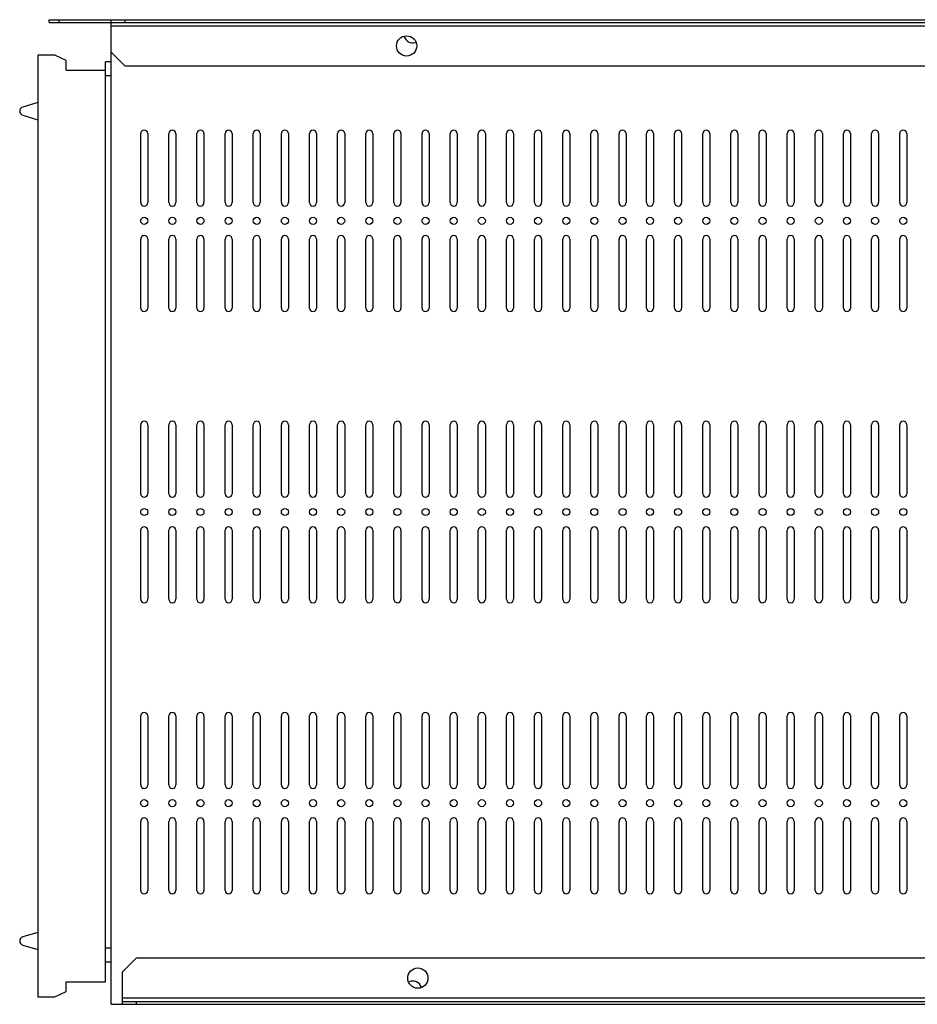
# Model space of a CAD drawing. Header units: millimetres. Extents: x 87 to 716, y 375 to 725.
# Tile 1 of 2: x 87 to 406, y 375 to 725. Entities that reach past the tile are written whole.
import ezdxf

# ---------------------------------------------------------------- set-up
doc = ezdxf.new("R2010")
doc.units = ezdxf.units.MM
doc.header["$LTSCALE"] = 72.137031
doc.layers.get('0').update_dxf_attribs({"linetype": 'CONTINUOUS'})

msp = doc.modelspace()

# ---------------------------------------------------------------- linework, layer by layer
at = {"color": 7}
for p, q in [((97.65, 723.94), (97.65, 724.94)), ((97.65, 724.94), (715.65, 724.94)), ((101.15, 723.94), (101.15, 724.94)), ((119.65, 374.94), (119.65, 724.94)), ((124.65, 723.94), (124.65, 724.94)), ((97.65, 723.94), (715.65, 723.94)), ((119.65, 722.79), (693.65, 722.79)), ((93.65, 712.32), (93.65, 377.56)), ((99.65, 712.32), (93.65, 712.32)), ((103.65, 710.44), (99.65, 712.32)), ((119.65, 713.44), (124.65, 708.44)), ((103.65, 706.94), (103.65, 710.44)), ((117.65, 382.94), (117.65, 709.94)), ((119.65, 709.94), (117.65, 709.94)), ((688.65, 708.44), (124.65, 708.44)), ((103.65, 706.94), (117.65, 706.94)), ((119.65, 704.94), (117.65, 704.94)), ((93.65, 695.49), (88.22, 693.88)), ((88.22, 691), (93.65, 689.38)), ((130.14, 659.94), (130.14, 684.44)), ((132.64, 684.44), (132.64, 659.94)), ((140.14, 659.94), (140.14, 684.44)), ((142.64, 684.44), (142.64, 659.94)), ((150.14, 659.94), (150.14, 684.44)), ((152.64, 684.44), (152.64, 659.94)), ((160.14, 659.94), (160.14, 684.44)), ((162.64, 684.44), (162.64, 659.94)), ((170.14, 659.94), (170.14, 684.44)), ((172.64, 684.44), (172.64, 659.94)), ((180.14, 659.94), (180.14, 684.44)), ((182.64, 684.44), (182.64, 659.94)), ((190.14, 659.94), (190.14, 684.44)), ((192.64, 684.44), (192.64, 659.94)), ((200.14, 659.94), (200.14, 684.44)), ((202.64, 684.44), (202.64, 659.94)), ((210.14, 659.94), (210.14, 684.44)), ((212.64, 684.44), (212.64, 659.94)), ((220.14, 659.94), (220.14, 684.44)), ((222.64, 684.44), (222.64, 659.94)), ((230.14, 659.94), (230.14, 684.44)), ((232.64, 684.44), (232.64, 659.94)), ((240.14, 659.94), (240.14, 684.44)), ((242.64, 684.44), (242.64, 659.94)), ((250.14, 659.94), (250.14, 684.44)), ((252.64, 684.44), (252.64, 659.94)), ((260.14, 659.94), (260.14, 684.44)), ((262.64, 684.44), (262.64, 659.94)), ((270.14, 659.94), (270.14, 684.44)), ((272.64, 684.44), (272.64, 659.94)), ((280.14, 659.94), (280.14, 684.44)), ((282.64, 684.44), (282.64, 659.94)), ((290.14, 659.94), (290.14, 684.44)), ((292.64, 684.44), (292.64, 659.94)), ((300.14, 659.94), (300.14, 684.44)), ((302.64, 684.44), (302.64, 659.94)), ((309.9, 659.94), (309.9, 684.44)), ((312.4, 684.44), (312.4, 659.94)), ((319.9, 659.94), (319.9, 684.44)), ((322.4, 684.44), (322.4, 659.94)), ((329.9, 659.94), (329.9, 684.44)), ((332.4, 684.44), (332.4, 659.94)), ((339.9, 659.94), (339.9, 684.44)), ((342.4, 684.44), (342.4, 659.94)), ((349.9, 659.94), (349.9, 684.44)), ((352.4, 684.44), (352.4, 659.94)), ((359.9, 659.94), (359.9, 684.44)), ((362.4, 684.44), (362.4, 659.94)), ((369.9, 659.94), (369.9, 684.44)), ((372.4, 684.44), (372.4, 659.94)), ((379.9, 659.94), (379.9, 684.44)), ((382.4, 684.44), (382.4, 659.94)), ((389.9, 659.94), (389.9, 684.44)), ((392.4, 684.44), (392.4, 659.94)), ((399.9, 659.94), (399.9, 684.44)), ((402.4, 684.44), (402.4, 659.94)), ((130.14, 622.44), (130.14, 646.94)), ((132.64, 646.94), (132.64, 622.44)), ((140.14, 622.44), (140.14, 646.94)), ((142.64, 646.94), (142.64, 622.44)), ((150.14, 622.44), (150.14, 646.94)), ((152.64, 646.94), (152.64, 622.44)), ((160.14, 622.44), (160.14, 646.94)), ((162.64, 646.94), (162.64, 622.44)), ((170.14, 622.44), (170.14, 646.94)), ((172.64, 646.94), (172.64, 622.44)), ((180.14, 622.44), (180.14, 646.94)), ((182.64, 646.94), (182.64, 622.44)), ((190.14, 622.44), (190.14, 646.94)), ((192.64, 646.94), (192.64, 622.44)), ((200.14, 622.44), (200.14, 646.94)), ((202.64, 646.94), (202.64, 622.44)), ((210.14, 622.44), (210.14, 646.94)), ((212.64, 646.94), (212.64, 622.44)), ((220.14, 622.44), (220.14, 646.94)), ((222.64, 646.94), (222.64, 622.44)), ((230.14, 622.44), (230.14, 646.94)), ((232.64, 646.94), (232.64, 622.44)), ((240.14, 622.44), (240.14, 646.94)), ((242.64, 646.94), (242.64, 622.44)), ((250.14, 622.44), (250.14, 646.94)), ((252.64, 646.94), (252.64, 622.44)), ((260.14, 622.44), (260.14, 646.94)), ((262.64, 646.94), (262.64, 622.44)), ((270.14, 622.44), (270.14, 646.94)), ((272.64, 646.94), (272.64, 622.44)), ((280.14, 622.44), (280.14, 646.94)), ((282.64, 646.94), (282.64, 622.44)), ((290.14, 622.44), (290.14, 646.94)), ((292.64, 646.94), (292.64, 622.44)), ((300.14, 622.44), (300.14, 646.94)), ((302.64, 646.94), (302.64, 622.44)), ((309.9, 622.44), (309.9, 646.94)), ((312.4, 646.94), (312.4, 622.44)), ((319.9, 622.44), (319.9, 646.94)), ((322.4, 646.94), (322.4, 622.44)), ((329.9, 622.44), (329.9, 646.94)), ((332.4, 646.94), (332.4, 622.44)), ((339.9, 622.44), (339.9, 646.94)), ((342.4, 646.94), (342.4, 622.44)), ((349.9, 622.44), (349.9, 646.94)), ((352.4, 646.94), (352.4, 622.44)), ((359.9, 622.44), (359.9, 646.94)), ((362.4, 646.94), (362.4, 622.44)), ((369.9, 622.44), (369.9, 646.94)), ((372.4, 646.94), (372.4, 622.44)), ((379.9, 622.44), (379.9, 646.94)), ((382.4, 646.94), (382.4, 622.44)), ((389.9, 622.44), (389.9, 646.94)), ((392.4, 646.94), (392.4, 622.44)), ((399.9, 622.44), (399.9, 646.94)), ((402.4, 646.94), (402.4, 622.44)), ((130.14, 556.44), (130.14, 580.94)), ((132.64, 580.94), (132.64, 556.44)), ((140.14, 556.44), (140.14, 580.94)), ((142.64, 580.94), (142.64, 556.44)), ((150.14, 556.44), (150.14, 580.94)), ((152.64, 580.94), (152.64, 556.44)), ((160.14, 556.44), (160.14, 580.94)), ((162.64, 580.94), (162.64, 556.44)), ((170.14, 556.44), (170.14, 580.94)), ((172.64, 580.94), (172.64, 556.44)), ((180.14, 556.44), (180.14, 580.94)), ((182.64, 580.94), (182.64, 556.44)), ((190.14, 556.44), (190.14, 580.94)), ((192.64, 580.94), (192.64, 556.44)), ((200.14, 556.44), (200.14, 580.94)), ((202.64, 580.94), (202.64, 556.44)), ((210.14, 556.44), (210.14, 580.94)), ((212.64, 580.94), (212.64, 556.44)), ((220.14, 556.44), (220.14, 580.94)), ((222.64, 580.94), (222.64, 556.44)), ((230.14, 556.44), (230.14, 580.94)), ((232.64, 580.94), (232.64, 556.44)), ((240.14, 556.44), (240.14, 580.94)), ((242.64, 580.94), (242.64, 556.44)), ((250.14, 556.44), (250.14, 580.94)), ((252.64, 580.94), (252.64, 556.44)), ((260.14, 556.44), (260.14, 580.94)), ((262.64, 580.94), (262.64, 556.44)), ((270.14, 556.44), (270.14, 580.94)), ((272.64, 580.94), (272.64, 556.44)), ((280.14, 556.44), (280.14, 580.94)), ((282.64, 580.94), (282.64, 556.44)), ((290.14, 556.44), (290.14, 580.94)), ((292.64, 580.94), (292.64, 556.44)), ((300.14, 556.44), (300.14, 580.94)), ((302.64, 580.94), (302.64, 556.44)), ((309.9, 556.44), (309.9, 580.94)), ((312.4, 580.94), (312.4, 556.44)), ((319.9, 556.44), (319.9, 580.94)), ((322.4, 580.94), (322.4, 556.44)), ((329.9, 556.44), (329.9, 580.94)), ((332.4, 580.94), (332.4, 556.44)), ((339.9, 556.44), (339.9, 580.94)), ((342.4, 580.94), (342.4, 556.44)), ((349.9, 556.44), (349.9, 580.94)), ((352.4, 580.94), (352.4, 556.44)), ((359.9, 556.44), (359.9, 580.94)), ((362.4, 580.94), (362.4, 556.44)), ((369.9, 556.44), (369.9, 580.94)), ((372.4, 580.94), (372.4, 556.44)), ((379.9, 556.44), (379.9, 580.94)), ((382.4, 580.94), (382.4, 556.44)), ((389.9, 556.44), (389.9, 580.94)), ((392.4, 580.94), (392.4, 556.44)), ((399.9, 556.44), (399.9, 580.94)), ((402.4, 580.94), (402.4, 556.44)), ((130.14, 518.94), (130.14, 543.44)), ((132.64, 543.44), (132.64, 518.94)), ((140.14, 518.94), (140.14, 543.44)), ((142.64, 543.44), (142.64, 518.94)), ((150.14, 518.94), (150.14, 543.44)), ((152.64, 543.44), (152.64, 518.94)), ((160.14, 518.94), (160.14, 543.44)), ((162.64, 543.44), (162.64, 518.94)), ((170.14, 518.94), (170.14, 543.44)), ((172.64, 543.44), (172.64, 518.94)), ((180.14, 518.94), (180.14, 543.44)), ((182.64, 543.44), (182.64, 518.94)), ((190.14, 518.94), (190.14, 543.44)), ((192.64, 543.44), (192.64, 518.94)), ((200.14, 518.94), (200.14, 543.44)), ((202.64, 543.44), (202.64, 518.94)), ((210.14, 518.94), (210.14, 543.44)), ((212.64, 543.44), (212.64, 518.94)), ((220.14, 518.94), (220.14, 543.44)), ((222.64, 543.44), (222.64, 518.94)), ((230.14, 518.94), (230.14, 543.44)), ((232.64, 543.44), (232.64, 518.94)), ((240.14, 518.94), (240.14, 543.44)), ((242.64, 543.44), (242.64, 518.94)), ((250.14, 518.94), (250.14, 543.44)), ((252.64, 543.44), (252.64, 518.94)), ((260.14, 518.94), (260.14, 543.44)), ((262.64, 543.44), (262.64, 518.94)), ((270.14, 518.94), (270.14, 543.44)), ((272.64, 543.44), (272.64, 518.94)), ((280.14, 518.94), (280.14, 543.44)), ((282.64, 543.44), (282.64, 518.94)), ((290.14, 518.94), (290.14, 543.44)), ((292.64, 543.44), (292.64, 518.94)), ((300.14, 518.94), (300.14, 543.44)), ((302.64, 543.44), (302.64, 518.94)), ((309.9, 518.94), (309.9, 543.44)), ((312.4, 543.44), (312.4, 518.94)), ((319.9, 518.94), (319.9, 543.44)), ((322.4, 543.44), (322.4, 518.94)), ((329.9, 518.94), (329.9, 543.44)), ((332.4, 543.44), (332.4, 518.94)), ((339.9, 518.94), (339.9, 543.44)), ((342.4, 543.44), (342.4, 518.94)), ((349.9, 518.94), (349.9, 543.44)), ((352.4, 543.44), (352.4, 518.94)), ((359.9, 518.94), (359.9, 543.44)), ((362.4, 543.44), (362.4, 518.94)), ((369.9, 518.94), (369.9, 543.44)), ((372.4, 543.44), (372.4, 518.94)), ((379.9, 518.94), (379.9, 543.44)), ((382.4, 543.44), (382.4, 518.94)), ((389.9, 518.94), (389.9, 543.44)), ((392.4, 543.44), (392.4, 518.94)), ((399.9, 518.94), (399.9, 543.44)), ((402.4, 543.44), (402.4, 518.94)), ((130.14, 452.94), (130.14, 477.44)), ((132.64, 477.44), (132.64, 452.94)), ((140.14, 452.94), (140.14, 477.44)), ((142.64, 477.44), (142.64, 452.94)), ((150.14, 452.94), (150.14, 477.44)), ((152.64, 477.44), (152.64, 452.94)), ((160.14, 452.94), (160.14, 477.44)), ((162.64, 477.44), (162.64, 452.94)), ((170.14, 452.94), (170.14, 477.44)), ((172.64, 477.44), (172.64, 452.94)), ((180.14, 452.94), (180.14, 477.44)), ((182.64, 477.44), (182.64, 452.94)), ((190.14, 452.94), (190.14, 477.44)), ((192.64, 477.44), (192.64, 452.94)), ((200.14, 452.94), (200.14, 477.44)), ((202.64, 477.44), (202.64, 452.94)), ((210.14, 452.94), (210.14, 477.44)), ((212.64, 477.44), (212.64, 452.94)), ((220.14, 452.94), (220.14, 477.44)), ((222.64, 477.44), (222.64, 452.94)), ((230.14, 452.94), (230.14, 477.44)), ((232.64, 477.44), (232.64, 452.94)), ((240.14, 452.94), (240.14, 477.44)), ((242.64, 477.44), (242.64, 452.94)), ((250.14, 452.94), (250.14, 477.44)), ((252.64, 477.44), (252.64, 452.94)), ((260.14, 452.94), (260.14, 477.44)), ((262.64, 477.44), (262.64, 452.94)), ((270.14, 452.94), (270.14, 477.44)), ((272.64, 477.44), (272.64, 452.94)), ((280.14, 452.94), (280.14, 477.44)), ((282.64, 477.44), (282.64, 452.94)), ((290.14, 452.94), (290.14, 477.44)), ((292.64, 477.44), (292.64, 452.94)), ((300.14, 452.94), (300.14, 477.44)), ((302.64, 477.44), (302.64, 452.94)), ((309.9, 452.94), (309.9, 477.44)), ((312.4, 477.44), (312.4, 452.94)), ((319.9, 452.94), (319.9, 477.44)), ((322.4, 477.44), (322.4, 452.94)), ((329.9, 452.94), (329.9, 477.44)), ((332.4, 477.44), (332.4, 452.94)), ((339.9, 452.94), (339.9, 477.44)), ((342.4, 477.44), (342.4, 452.94)), ((349.9, 452.94), (349.9, 477.44)), ((352.4, 477.44), (352.4, 452.94)), ((359.9, 452.94), (359.9, 477.44)), ((362.4, 477.44), (362.4, 452.94)), ((369.9, 452.94), (369.9, 477.44)), ((372.4, 477.44), (372.4, 452.94)), ((379.9, 452.94), (379.9, 477.44)), ((382.4, 477.44), (382.4, 452.94)), ((389.9, 452.94), (389.9, 477.44)), ((392.4, 477.44), (392.4, 452.94)), ((399.9, 452.94), (399.9, 477.44)), ((402.4, 477.44), (402.4, 452.94)), ((130.14, 415.44), (130.14, 439.94)), ((132.64, 439.94), (132.64, 415.44)), ((140.14, 415.44), (140.14, 439.94)), ((142.64, 439.94), (142.64, 415.44)), ((150.14, 415.44), (150.14, 439.94)), ((152.64, 439.94), (152.64, 415.44)), ((160.14, 415.44), (160.14, 439.94)), ((162.64, 439.94), (162.64, 415.44)), ((170.14, 415.44), (170.14, 439.94)), ((172.64, 439.94), (172.64, 415.44)), ((180.14, 415.44), (180.14, 439.94)), ((182.64, 439.94), (182.64, 415.44)), ((190.14, 415.44), (190.14, 439.94)), ((192.64, 439.94), (192.64, 415.44)), ((200.14, 415.44), (200.14, 439.94)), ((202.64, 439.94), (202.64, 415.44)), ((210.14, 415.44), (210.14, 439.94)), ((212.64, 439.94), (212.64, 415.44)), ((220.14, 415.44), (220.14, 439.94)), ((222.64, 439.94), (222.64, 415.44)), ((230.14, 415.44), (230.14, 439.94)), ((232.64, 439.94), (232.64, 415.44)), ((240.14, 415.44), (240.14, 439.94)), ((242.64, 439.94), (242.64, 415.44)), ((250.14, 415.44), (250.14, 439.94)), ((252.64, 439.94), (252.64, 415.44)), ((260.14, 415.44), (260.14, 439.94)), ((262.64, 439.94), (262.64, 415.44)), ((270.14, 415.44), (270.14, 439.94)), ((272.64, 439.94), (272.64, 415.44)), ((280.14, 415.44), (280.14, 439.94)), ((282.64, 439.94), (282.64, 415.44)), ((290.14, 415.44), (290.14, 439.94)), ((292.64, 439.94), (292.64, 415.44)), ((300.14, 415.44), (300.14, 439.94)), ((302.64, 439.94), (302.64, 415.44)), ((309.9, 415.44), (309.9, 439.94)), ((312.4, 439.94), (312.4, 415.44)), ((319.9, 415.44), (319.9, 439.94)), ((322.4, 439.94), (322.4, 415.44)), ((329.9, 415.44), (329.9, 439.94)), ((332.4, 439.94), (332.4, 415.44)), ((339.9, 415.44), (339.9, 439.94)), ((342.4, 439.94), (342.4, 415.44)), ((349.9, 415.44), (349.9, 439.94)), ((352.4, 439.94), (352.4, 415.44)), ((359.9, 415.44), (359.9, 439.94)), ((362.4, 439.94), (362.4, 415.44)), ((369.9, 415.44), (369.9, 439.94)), ((372.4, 439.94), (372.4, 415.44)), ((379.9, 415.44), (379.9, 439.94)), ((382.4, 439.94), (382.4, 415.44)), ((389.9, 415.44), (389.9, 439.94)), ((392.4, 439.94), (392.4, 415.44)), ((399.9, 415.44), (399.9, 439.94)), ((402.4, 439.94), (402.4, 415.44)), ((93.65, 400.49), (88.22, 398.88)), ((88.22, 396), (93.65, 394.38)), ((119.65, 394.94), (117.65, 394.94)), ((119.65, 389.94), (117.65, 389.94)), ((128.65, 391.44), (123.65, 386.44)), ((128.65, 391.44), (688.65, 391.44)), ((123.65, 374.94), (123.65, 386.44)), ((103.65, 379.44), (103.65, 382.94)), ((103.65, 382.94), (117.65, 382.94)), ((99.65, 377.56), (103.65, 379.44)), ((93.65, 377.56), (99.65, 377.56)), ((119.65, 374.94), (693.65, 374.94)), ((693.65, 377.09), (123.65, 377.09)), ((123.65, 375.94), (693.65, 375.94)), ((128.65, 374.94), (128.65, 375.94))]:
    msp.add_line(p, q, dxfattribs=at)
for centre, radius in [((224.65, 715.61), 3.6), ((131.39, 653.44), 1.25), ((141.39, 653.44), 1.25), ((151.39, 653.44), 1.25), ((161.39, 653.44), 1.25), ((171.39, 653.44), 1.25), ((181.39, 653.44), 1.25), ((191.39, 653.44), 1.25), ((201.39, 653.44), 1.25), ((211.39, 653.44), 1.25), ((221.39, 653.44), 1.25), ((231.39, 653.44), 1.25), ((241.39, 653.44), 1.25), ((251.39, 653.44), 1.25), ((261.39, 653.44), 1.25), ((271.39, 653.44), 1.25), ((281.39, 653.44), 1.25), ((291.39, 653.44), 1.25), ((301.39, 653.44), 1.25), ((311.15, 653.44), 1.25), ((321.15, 653.44), 1.25), ((331.15, 653.44), 1.25), ((341.15, 653.44), 1.25), ((351.15, 653.44), 1.25), ((361.15, 653.44), 1.25), ((371.15, 653.44), 1.25), ((381.15, 653.44), 1.25), ((391.15, 653.44), 1.25), ((401.15, 653.44), 1.25), ((131.39, 549.94), 1.25), ((141.39, 549.94), 1.25), ((151.39, 549.94), 1.25), ((161.39, 549.94), 1.25), ((171.39, 549.94), 1.25), ((181.39, 549.94), 1.25), ((191.39, 549.94), 1.25), ((201.39, 549.94), 1.25), ((211.39, 549.94), 1.25), ((221.39, 549.94), 1.25), ((231.39, 549.94), 1.25), ((241.39, 549.94), 1.25), ((251.39, 549.94), 1.25), ((261.39, 549.94), 1.25), ((271.39, 549.94), 1.25), ((281.39, 549.94), 1.25), ((291.39, 549.94), 1.25), ((301.39, 549.94), 1.25), ((311.15, 549.94), 1.25), ((321.15, 549.94), 1.25), ((331.15, 549.94), 1.25), ((341.15, 549.94), 1.25), ((351.15, 549.94), 1.25), ((361.15, 549.94), 1.25), ((371.15, 549.94), 1.25), ((381.15, 549.94), 1.25), ((391.15, 549.94), 1.25), ((401.15, 549.94), 1.25), ((131.39, 446.44), 1.25), ((141.39, 446.44), 1.25), ((151.39, 446.44), 1.25), ((161.39, 446.44), 1.25), ((171.39, 446.44), 1.25), ((181.39, 446.44), 1.25), ((191.39, 446.44), 1.25), ((201.39, 446.44), 1.25), ((211.39, 446.44), 1.25), ((221.39, 446.44), 1.25), ((231.39, 446.44), 1.25), ((241.39, 446.44), 1.25), ((251.39, 446.44), 1.25), ((261.39, 446.44), 1.25), ((271.39, 446.44), 1.25), ((281.39, 446.44), 1.25), ((291.39, 446.44), 1.25), ((301.39, 446.44), 1.25), ((311.15, 446.44), 1.25), ((321.15, 446.44), 1.25), ((331.15, 446.44), 1.25), ((341.15, 446.44), 1.25), ((351.15, 446.44), 1.25), ((361.15, 446.44), 1.25), ((371.15, 446.44), 1.25), ((381.15, 446.44), 1.25), ((391.15, 446.44), 1.25), ((401.15, 446.44), 1.25), ((228.65, 384.26), 3.6)]:
    msp.add_circle(centre, radius, dxfattribs=at)
for centre, radius, start, end in [((226.89, 719.94), 3.25, 199.1945, 285.3226), ((88.65, 692.44), 1.5, 106.5774, 253.4226), ((131.39, 684.44), 1.25, 0, 180), ((141.39, 684.44), 1.25, 0, 180), ((151.39, 684.44), 1.25, 0, 180), ((161.39, 684.44), 1.25, 0, 180), ((171.39, 684.44), 1.25, 0, 180), ((181.39, 684.44), 1.25, 0, 180), ((191.39, 684.44), 1.25, 0, 180), ((201.39, 684.44), 1.25, 0, 180), ((211.39, 684.44), 1.25, 0, 180), ((221.39, 684.44), 1.25, 0, 180), ((231.39, 684.44), 1.25, 0, 180), ((241.39, 684.44), 1.25, 0, 180), ((251.39, 684.44), 1.25, 0, 180), ((261.39, 684.44), 1.25, 0, 180), ((271.39, 684.44), 1.25, 0, 180), ((281.39, 684.44), 1.25, 0, 180), ((291.39, 684.44), 1.25, 0, 180), ((301.39, 684.44), 1.25, 0, 180), ((311.15, 684.44), 1.25, 0, 180), ((321.15, 684.44), 1.25, 0, 180), ((331.15, 684.44), 1.25, 0, 180), ((341.15, 684.44), 1.25, 0, 180), ((351.15, 684.44), 1.25, 0, 180), ((361.15, 684.44), 1.25, 0, 180), ((371.15, 684.44), 1.25, 0, 180), ((381.15, 684.44), 1.25, 0, 180), ((391.15, 684.44), 1.25, 0, 180), ((401.15, 684.44), 1.25, 0, 180), ((131.39, 659.94), 1.25, 180, 360), ((141.39, 659.94), 1.25, 180, 360), ((151.39, 659.94), 1.25, 180, 360), ((161.39, 659.94), 1.25, 180, 360), ((171.39, 659.94), 1.25, 180, 360), ((181.39, 659.94), 1.25, 180, 360), ((191.39, 659.94), 1.25, 180, 360), ((201.39, 659.94), 1.25, 180, 360), ((211.39, 659.94), 1.25, 180, 360), ((221.39, 659.94), 1.25, 180, 360), ((231.39, 659.94), 1.25, 180, 360), ((241.39, 659.94), 1.25, 180, 360), ((251.39, 659.94), 1.25, 180, 360), ((261.39, 659.94), 1.25, 180, 360), ((271.39, 659.94), 1.25, 180, 360), ((281.39, 659.94), 1.25, 180, 360), ((291.39, 659.94), 1.25, 180, 360), ((301.39, 659.94), 1.25, 180, 360), ((311.15, 659.94), 1.25, 180, 360), ((321.15, 659.94), 1.25, 180, 360), ((331.15, 659.94), 1.25, 180, 360), ((341.15, 659.94), 1.25, 180, 360), ((351.15, 659.94), 1.25, 180, 360), ((361.15, 659.94), 1.25, 180, 360), ((371.15, 659.94), 1.25, 180, 360), ((381.15, 659.94), 1.25, 180, 360), ((391.15, 659.94), 1.25, 180, 360), ((401.15, 659.94), 1.25, 180, 360), ((131.39, 646.94), 1.25, 0, 180), ((141.39, 646.94), 1.25, 0, 180), ((151.39, 646.94), 1.25, 0, 180), ((161.39, 646.94), 1.25, 0, 180), ((171.39, 646.94), 1.25, 0, 180), ((181.39, 646.94), 1.25, 0, 180), ((191.39, 646.94), 1.25, 0, 180), ((201.39, 646.94), 1.25, 0, 180), ((211.39, 646.94), 1.25, 0, 180), ((221.39, 646.94), 1.25, 0, 180), ((231.39, 646.94), 1.25, 0, 180), ((241.39, 646.94), 1.25, 0, 180), ((251.39, 646.94), 1.25, 0, 180), ((261.39, 646.94), 1.25, 0, 180), ((271.39, 646.94), 1.25, 0, 180), ((281.39, 646.94), 1.25, 0, 180), ((291.39, 646.94), 1.25, 0, 180), ((301.39, 646.94), 1.25, 0, 180), ((311.15, 646.94), 1.25, 0, 180), ((321.15, 646.94), 1.25, 0, 180), ((331.15, 646.94), 1.25, 0, 180), ((341.15, 646.94), 1.25, 0, 180), ((351.15, 646.94), 1.25, 0, 180), ((361.15, 646.94), 1.25, 0, 180), ((371.15, 646.94), 1.25, 0, 180), ((381.15, 646.94), 1.25, 0, 180), ((391.15, 646.94), 1.25, 0, 180), ((401.15, 646.94), 1.25, 0, 180), ((131.39, 622.44), 1.25, 180, 360), ((141.39, 622.44), 1.25, 180, 360), ((151.39, 622.44), 1.25, 180, 360), ((161.39, 622.44), 1.25, 180, 360), ((171.39, 622.44), 1.25, 180, 360), ((181.39, 622.44), 1.25, 180, 360), ((191.39, 622.44), 1.25, 180, 360), ((201.39, 622.44), 1.25, 180, 360), ((211.39, 622.44), 1.25, 180, 360), ((221.39, 622.44), 1.25, 180, 360), ((231.39, 622.44), 1.25, 180, 360), ((241.39, 622.44), 1.25, 180, 360), ((251.39, 622.44), 1.25, 180, 360), ((261.39, 622.44), 1.25, 180, 360), ((271.39, 622.44), 1.25, 180, 360), ((281.39, 622.44), 1.25, 180, 360), ((291.39, 622.44), 1.25, 180, 360), ((301.39, 622.44), 1.25, 180, 360), ((311.15, 622.44), 1.25, 180, 360), ((321.15, 622.44), 1.25, 180, 360), ((331.15, 622.44), 1.25, 180, 360), ((341.15, 622.44), 1.25, 180, 360), ((351.15, 622.44), 1.25, 180, 360), ((361.15, 622.44), 1.25, 180, 360), ((371.15, 622.44), 1.25, 180, 360), ((381.15, 622.44), 1.25, 180, 360), ((391.15, 622.44), 1.25, 180, 360), ((401.15, 622.44), 1.25, 180, 360), ((131.39, 580.94), 1.25, 0, 180), ((141.39, 580.94), 1.25, 0, 180), ((151.39, 580.94), 1.25, 0, 180), ((161.39, 580.94), 1.25, 0, 180), ((171.39, 580.94), 1.25, 0, 180), ((181.39, 580.94), 1.25, 0, 180), ((191.39, 580.94), 1.25, 0, 180), ((201.39, 580.94), 1.25, 0, 180), ((211.39, 580.94), 1.25, 0, 180), ((221.39, 580.94), 1.25, 0, 180), ((231.39, 580.94), 1.25, 0, 180), ((241.39, 580.94), 1.25, 0, 180), ((251.39, 580.94), 1.25, 0, 180), ((261.39, 580.94), 1.25, 0, 180), ((271.39, 580.94), 1.25, 0, 180), ((281.39, 580.94), 1.25, 0, 180), ((291.39, 580.94), 1.25, 0, 180), ((301.39, 580.94), 1.25, 0, 180), ((311.15, 580.94), 1.25, 0, 180), ((321.15, 580.94), 1.25, 0, 180), ((331.15, 580.94), 1.25, 0, 180), ((341.15, 580.94), 1.25, 0, 180), ((351.15, 580.94), 1.25, 0, 180), ((361.15, 580.94), 1.25, 0, 180), ((371.15, 580.94), 1.25, 0, 180), ((381.15, 580.94), 1.25, 0, 180), ((391.15, 580.94), 1.25, 0, 180), ((401.15, 580.94), 1.25, 0, 180), ((131.39, 556.44), 1.25, 180, 360), ((141.39, 556.44), 1.25, 180, 360), ((151.39, 556.44), 1.25, 180, 360), ((161.39, 556.44), 1.25, 180, 360), ((171.39, 556.44), 1.25, 180, 360), ((181.39, 556.44), 1.25, 180, 360), ((191.39, 556.44), 1.25, 180, 360), ((201.39, 556.44), 1.25, 180, 360), ((211.39, 556.44), 1.25, 180, 360), ((221.39, 556.44), 1.25, 180, 360), ((231.39, 556.44), 1.25, 180, 360), ((241.39, 556.44), 1.25, 180, 360), ((251.39, 556.44), 1.25, 180, 360), ((261.39, 556.44), 1.25, 180, 360), ((271.39, 556.44), 1.25, 180, 360), ((281.39, 556.44), 1.25, 180, 360), ((291.39, 556.44), 1.25, 180, 360), ((301.39, 556.44), 1.25, 180, 360), ((311.15, 556.44), 1.25, 180, 360), ((321.15, 556.44), 1.25, 180, 360), ((331.15, 556.44), 1.25, 180, 360), ((341.15, 556.44), 1.25, 180, 360), ((351.15, 556.44), 1.25, 180, 360), ((361.15, 556.44), 1.25, 180, 360), ((371.15, 556.44), 1.25, 180, 360), ((381.15, 556.44), 1.25, 180, 360), ((391.15, 556.44), 1.25, 180, 360), ((401.15, 556.44), 1.25, 180, 360), ((131.39, 543.44), 1.25, 0, 180), ((141.39, 543.44), 1.25, 0, 180), ((151.39, 543.44), 1.25, 0, 180), ((161.39, 543.44), 1.25, 0, 180), ((171.39, 543.44), 1.25, 0, 180), ((181.39, 543.44), 1.25, 0, 180), ((191.39, 543.44), 1.25, 0, 180), ((201.39, 543.44), 1.25, 0, 180), ((211.39, 543.44), 1.25, 0, 180), ((221.39, 543.44), 1.25, 0, 180), ((231.39, 543.44), 1.25, 0, 180), ((241.39, 543.44), 1.25, 0, 180), ((251.39, 543.44), 1.25, 0, 180), ((261.39, 543.44), 1.25, 0, 180), ((271.39, 543.44), 1.25, 0, 180), ((281.39, 543.44), 1.25, 0, 180), ((291.39, 543.44), 1.25, 0, 180), ((301.39, 543.44), 1.25, 0, 180), ((311.15, 543.44), 1.25, 0, 180), ((321.15, 543.44), 1.25, 0, 180), ((331.15, 543.44), 1.25, 0, 180), ((341.15, 543.44), 1.25, 0, 180), ((351.15, 543.44), 1.25, 0, 180), ((361.15, 543.44), 1.25, 0, 180), ((371.15, 543.44), 1.25, 0, 180), ((381.15, 543.44), 1.25, 0, 180), ((391.15, 543.44), 1.25, 0, 180), ((401.15, 543.44), 1.25, 0, 180), ((131.39, 518.94), 1.25, 180, 360), ((141.39, 518.94), 1.25, 180, 360), ((151.39, 518.94), 1.25, 180, 360), ((161.39, 518.94), 1.25, 180, 360), ((171.39, 518.94), 1.25, 180, 360), ((181.39, 518.94), 1.25, 180, 360), ((191.39, 518.94), 1.25, 180, 360), ((201.39, 518.94), 1.25, 180, 360), ((211.39, 518.94), 1.25, 180, 360), ((221.39, 518.94), 1.25, 180, 360), ((231.39, 518.94), 1.25, 180, 360), ((241.39, 518.94), 1.25, 180, 360), ((251.39, 518.94), 1.25, 180, 360), ((261.39, 518.94), 1.25, 180, 360), ((271.39, 518.94), 1.25, 180, 360), ((281.39, 518.94), 1.25, 180, 360), ((291.39, 518.94), 1.25, 180, 360), ((301.39, 518.94), 1.25, 180, 360), ((311.15, 518.94), 1.25, 180, 360), ((321.15, 518.94), 1.25, 180, 360), ((331.15, 518.94), 1.25, 180, 360), ((341.15, 518.94), 1.25, 180, 360), ((351.15, 518.94), 1.25, 180, 360), ((361.15, 518.94), 1.25, 180, 360), ((371.15, 518.94), 1.25, 180, 360), ((381.15, 518.94), 1.25, 180, 360), ((391.15, 518.94), 1.25, 180, 360), ((401.15, 518.94), 1.25, 180, 360), ((131.39, 477.44), 1.25, 0, 180), ((141.39, 477.44), 1.25, 0, 180), ((151.39, 477.44), 1.25, 0, 180), ((161.39, 477.44), 1.25, 0, 180), ((171.39, 477.44), 1.25, 0, 180), ((181.39, 477.44), 1.25, 0, 180), ((191.39, 477.44), 1.25, 0, 180), ((201.39, 477.44), 1.25, 0, 180), ((211.39, 477.44), 1.25, 0, 180), ((221.39, 477.44), 1.25, 0, 180), ((231.39, 477.44), 1.25, 0, 180), ((241.39, 477.44), 1.25, 0, 180), ((251.39, 477.44), 1.25, 0, 180), ((261.39, 477.44), 1.25, 0, 180), ((271.39, 477.44), 1.25, 0, 180), ((281.39, 477.44), 1.25, 0, 180), ((291.39, 477.44), 1.25, 0, 180), ((301.39, 477.44), 1.25, 0, 180), ((311.15, 477.44), 1.25, 0, 180), ((321.15, 477.44), 1.25, 0, 180), ((331.15, 477.44), 1.25, 0, 180), ((341.15, 477.44), 1.25, 0, 180), ((351.15, 477.44), 1.25, 0, 180), ((361.15, 477.44), 1.25, 0, 180), ((371.15, 477.44), 1.25, 0, 180), ((381.15, 477.44), 1.25, 0, 180), ((391.15, 477.44), 1.25, 0, 180), ((401.15, 477.44), 1.25, 0, 180), ((131.39, 452.94), 1.25, 180, 360), ((141.39, 452.94), 1.25, 180, 360), ((151.39, 452.94), 1.25, 180, 360), ((161.39, 452.94), 1.25, 180, 360), ((171.39, 452.94), 1.25, 180, 360), ((181.39, 452.94), 1.25, 180, 360), ((191.39, 452.94), 1.25, 180, 360), ((201.39, 452.94), 1.25, 180, 360), ((211.39, 452.94), 1.25, 180, 360), ((221.39, 452.94), 1.25, 180, 360), ((231.39, 452.94), 1.25, 180, 360), ((241.39, 452.94), 1.25, 180, 360), ((251.39, 452.94), 1.25, 180, 360), ((261.39, 452.94), 1.25, 180, 360), ((271.39, 452.94), 1.25, 180, 360), ((281.39, 452.94), 1.25, 180, 360), ((291.39, 452.94), 1.25, 180, 360), ((301.39, 452.94), 1.25, 180, 360), ((311.15, 452.94), 1.25, 180, 360), ((321.15, 452.94), 1.25, 180, 360), ((331.15, 452.94), 1.25, 180, 360), ((341.15, 452.94), 1.25, 180, 360), ((351.15, 452.94), 1.25, 180, 360), ((361.15, 452.94), 1.25, 180, 360), ((371.15, 452.94), 1.25, 180, 360), ((381.15, 452.94), 1.25, 180, 360), ((391.15, 452.94), 1.25, 180, 360), ((401.15, 452.94), 1.25, 180, 360), ((131.39, 439.94), 1.25, 0, 180), ((141.39, 439.94), 1.25, 0, 180), ((151.39, 439.94), 1.25, 0, 180), ((161.39, 439.94), 1.25, 0, 180), ((171.39, 439.94), 1.25, 0, 180), ((181.39, 439.94), 1.25, 0, 180), ((191.39, 439.94), 1.25, 0, 180), ((201.39, 439.94), 1.25, 0, 180), ((211.39, 439.94), 1.25, 0, 180), ((221.39, 439.94), 1.25, 0, 180), ((231.39, 439.94), 1.25, 0, 180), ((241.39, 439.94), 1.25, 0, 180), ((251.39, 439.94), 1.25, 0, 180), ((261.39, 439.94), 1.25, 0, 180), ((271.39, 439.94), 1.25, 0, 180), ((281.39, 439.94), 1.25, 0, 180), ((291.39, 439.94), 1.25, 0, 180), ((301.39, 439.94), 1.25, 0, 180), ((311.15, 439.94), 1.25, 0, 180), ((321.15, 439.94), 1.25, 0, 180), ((331.15, 439.94), 1.25, 0, 180), ((341.15, 439.94), 1.25, 0, 180), ((351.15, 439.94), 1.25, 0, 180), ((361.15, 439.94), 1.25, 0, 180), ((371.15, 439.94), 1.25, 0, 180), ((381.15, 439.94), 1.25, 0, 180), ((391.15, 439.94), 1.25, 0, 180), ((401.15, 439.94), 1.25, 0, 180), ((131.39, 415.44), 1.25, 180, 360), ((141.39, 415.44), 1.25, 180, 360), ((151.39, 415.44), 1.25, 180, 360), ((161.39, 415.44), 1.25, 180, 360), ((171.39, 415.44), 1.25, 180, 360), ((181.39, 415.44), 1.25, 180, 360), ((191.39, 415.44), 1.25, 180, 360), ((201.39, 415.44), 1.25, 180, 360), ((211.39, 415.44), 1.25, 180, 360), ((221.39, 415.44), 1.25, 180, 360), ((231.39, 415.44), 1.25, 180, 360), ((241.39, 415.44), 1.25, 180, 360), ((251.39, 415.44), 1.25, 180, 360), ((261.39, 415.44), 1.25, 180, 360), ((271.39, 415.44), 1.25, 180, 360), ((281.39, 415.44), 1.25, 180, 360), ((291.39, 415.44), 1.25, 180, 360), ((301.39, 415.44), 1.25, 180, 360), ((311.15, 415.44), 1.25, 180, 360), ((321.15, 415.44), 1.25, 180, 360), ((331.15, 415.44), 1.25, 180, 360), ((341.15, 415.44), 1.25, 180, 360), ((351.15, 415.44), 1.25, 180, 360), ((361.15, 415.44), 1.25, 180, 360), ((371.15, 415.44), 1.25, 180, 360), ((381.15, 415.44), 1.25, 180, 360), ((391.15, 415.44), 1.25, 180, 360), ((401.15, 415.44), 1.25, 180, 360), ((88.65, 397.44), 1.5, 106.5774, 253.4226), ((226.89, 379.94), 3.25, 20.2716, 114.618)]:
    msp.add_arc(centre, radius, start, end, dxfattribs=at)

doc.saveas('drawing.dxf')
